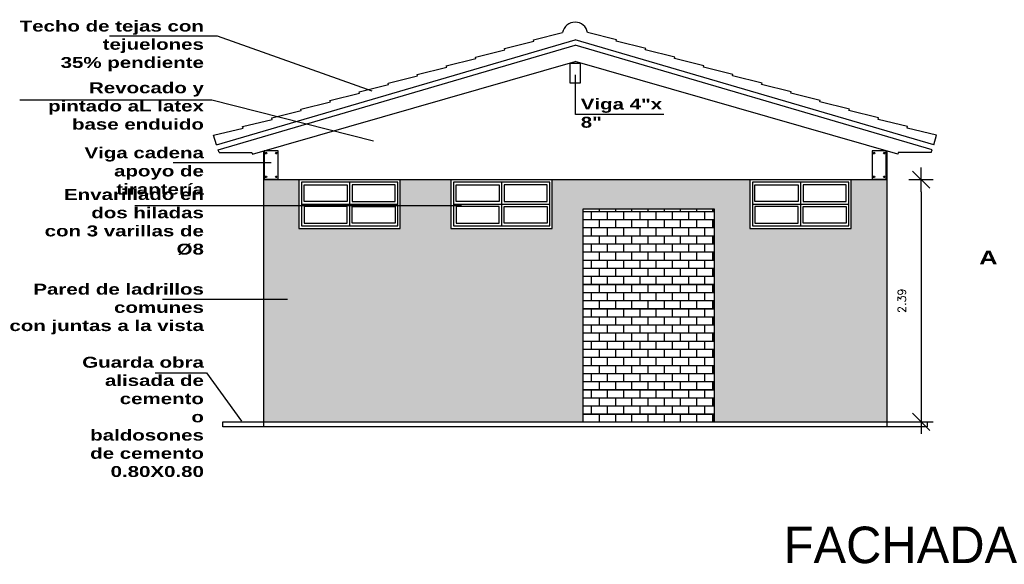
# Model space of a CAD drawing. Header units: millimetres. Extents: x 2041 to 2304, y 426 to 519.
# Tile 24 of 24: x 2291.99 to 2301.7, y 480.4 to 485.78. Entities that reach past the tile are written whole.
import ezdxf

# ---------------------------------------------------------------- set-up
doc = ezdxf.new("R2010")
doc.units = ezdxf.units.MM
for name, color, linetype in [('aberturas', 2, 'Continuous'), ('ESTRUCT', 113, 'Continuous'), ('FOLHA', 2, 'Continuous'), ('piso', 13, 'Continuous')]:
    doc.layers.add(name, color=color, linetype=linetype)
doc.layers.add('P1-HACHURA', color=1, linetype='Continuous', lineweight=5)
doc.styles.add('REGUA60', font='cityb___.ttf', dxfattribs={"width": 1.4})
doc.styles.add('SIMPLEX_8', font='simplex.shx')
doc.dimstyles.new('Copy of 08', dxfattribs={"dimtxt": 0.08, "dimasz": 0.12, "dimexe": 0, "dimexo": 0, "dimgap": 0.15, "dimtad": 1, "dimzin": 4, "dimdsep": 46, "dimtxsty": 'SIMPLEX_8', "dimblk1": 'D', "dimblk2": 'D', "dimsah": 1, "dimcen": 0.09, "dimse1": 1, "dimse2": 1, "dimclre": 256, "dimclrt": 2, "dimadec": 0, "dimazin": 0, "dimtfac": 1, "dimtmove": 2, "dimatfit": 3, "dimldrblk": 'D', "dimfxl": 1, "dimtolj": 1, "dimtzin": 0, "dimarcsym": 0})

# ---------------------------------------------------------------- blocks, each defined once
blk = doc.blocks.new('A$C15576121')
for p, q in [((3.1579, 1.0394), (3.4446, 1.1097)), ((3.9776, 1.0394), (3.6909, 1.1097)), ((2.8708, 0.9536), (3.1622, 1.0251)), ((3.1622, 1.0251), (3.1579, 1.0394)), ((3.9733, 1.0251), (3.9776, 1.0394)), ((4.2647, 0.9536), (3.9733, 1.0251)), ((2.5837, 0.8679), (2.8751, 0.9393)), ((2.8751, 0.9393), (2.8708, 0.9536)), ((4.2604, 0.9393), (4.2647, 0.9536)), ((4.5518, 0.8679), (4.2604, 0.9393)), ((2.2967, 0.7821), (2.588, 0.8535)), ((2.301, 0.7677), (2.2967, 0.7821)), ((2.588, 0.8535), (2.5837, 0.8679)), ((4.5475, 0.8535), (4.5518, 0.8679)), ((4.8388, 0.7821), (4.5475, 0.8535)), ((4.8345, 0.7677), (4.8388, 0.7821)), ((1.7225, 0.6105), (2.0139, 0.6819)), ((2.0096, 0.6963), (2.301, 0.7677)), ((2.0139, 0.6819), (2.0096, 0.6963)), ((5.1259, 0.6963), (4.8345, 0.7677)), ((5.1216, 0.6819), (5.1259, 0.6963)), ((5.413, 0.6105), (5.1216, 0.6819)), ((1.4354, 0.5247), (1.7268, 0.5961)), ((1.7268, 0.5961), (1.7225, 0.6105)), ((5.4087, 0.5961), (5.413, 0.6105)), ((5.7001, 0.5247), (5.4087, 0.5961)), ((1.1483, 0.4389), (1.4397, 0.5104)), ((1.4397, 0.5104), (1.4354, 0.5247)), ((5.6958, 0.5104), (5.7001, 0.5247)), ((5.9872, 0.4389), (5.6958, 0.5104)), ((0.8612, 0.3532), (1.1526, 0.4246)), ((1.1526, 0.4246), (1.1483, 0.4389)), ((5.9829, 0.4246), (5.9872, 0.4389)), ((6.2742, 0.3532), (5.9829, 0.4246)), ((0.5742, 0.2674), (0.8655, 0.3388)), ((0.8655, 0.3388), (0.8612, 0.3532)), ((6.27, 0.3388), (6.2742, 0.3532)), ((6.5613, 0.2674), (6.27, 0.3388)), ((0.2871, 0.1816), (0.5785, 0.253)), ((0.5785, 0.253), (0.5742, 0.2674)), ((6.557, 0.253), (6.5613, 0.2674)), ((6.8484, 0.1816), (6.557, 0.253)), ((0, 0.0958), (0.2914, 0.1672)), ((0.2914, 0.1672), (0.2871, 0.1816)), ((6.8441, 0.1672), (6.8484, 0.1816)), ((7.1355, 0.0958), (6.8441, 0.1672)), ((0.0286, 0), (0, 0.0958)), ((7.1069, 0), (7.1355, 0.0958))]:
    blk.add_line(p, q)
blk.add_arc((3.5677, 1.0873), 0.1252, 10.3026, 169.6974)
blk = doc.blocks.new('D')
for p, q in [((0, -1), (0, 1)), ((-1, 0), (1, 0))]:
    blk.add_line(p, q)
at = {"color": 4}
blk.add_line((-0.707, -0.707), (0.707, 0.707), dxfattribs=at)
blk = doc.blocks.new('*D94')
at = {"layer": 'Defpoints', "color": 0, "transparency": 16777216}
for p in [(2300.5427, 484.2), (2300.5427, 481.81), (2300.8821, 481.81)]:
    blk.add_point(p, dxfattribs=at)
at = {"layer": 'FOLHA', "color": 0, "lineweight": -2, "transparency": 16777216}
blk.add_line((2300.8821, 484.08), (2300.8821, 481.93), dxfattribs=at)
at = {"layer": 'FOLHA', "color": 0, "lineweight": -2, "transparency": 16777216, "xscale": 0.12, "yscale": 0.12, "zscale": 0.12}
for p, rotation in [((2300.8821, 484.2), 90), ((2300.8821, 481.81), 270)]:
    blk.add_blockref('D', p, dxfattribs=dict(at, rotation=rotation))
at = {"layer": 'FOLHA', "color": 2, "transparency": 16777216, "insert": (2300.6921, 483.005), "char_height": 0.08, "attachment_point": 5, "rotation": 90, "style": 'SIMPLEX_8'}
blk.add_mtext('\\A1;2.39', dxfattribs=at)

msp = doc.modelspace()

# ---------------------------------------------------------------- hatches: boundary and pattern name
at = {"layer": 'P1-HACHURA', "lineweight": 20}
h = msp.add_hatch(dxfattribs=at)
h.set_pattern_fill('AR-B816C', color=1, scale=0.01, style=0)
h.set_pattern_definition([(0, (2290.244466, 477.34691), (0.08, 0.08), [0.15625, -0.00375]), (0, (2290.164466, 477.35066), (0.08, 0.08), [0.15625, -0.00375]), (90, (2290.244466, 477.34691), (-0.08, 0.08), [-0.08375, 0.07625]), (90, (2290.240716, 477.34691), (-0.08, 0.08), [-0.08375, 0.07625])])
h.paths.add_polyline_path([(2296.2427, 483.72002), (2296.2427, 484.20002), (2295.7427, 484.20002), (2295.7427, 483.72002), (2294.7427, 483.72002), (2294.7427, 484.20002), (2294.3927, 484.20002), (2294.3927, 481.81002), (2297.5427, 481.81002), (2297.5427, 483.91002), (2298.8427, 483.91002), (2298.8427, 481.81002), (2300.5427, 481.81002), (2300.5427, 483.94407), (2300.1927, 483.94407), (2300.1927, 483.72002), (2299.1927, 483.72002), (2299.1927, 484.20002), (2297.2427, 484.20002), (2297.2427, 483.72002)])
h.paths.add_polyline_path([(2300.1927, 483.94407), (2300.5427, 483.94407), (2300.5427, 484.20002), (2300.1927, 484.20002)], flags=17)
h = msp.add_hatch(dxfattribs=at)
h.set_pattern_fill('AR-B816C', color=1, scale=0.01, style=0)
h.set_pattern_definition([(0, (2298.588916, 458.92337), (0.08, 0.08), [0.15625, -0.00375]), (0, (2298.508916, 458.92712), (0.08, 0.08), [0.15625, -0.00375]), (90, (2298.588916, 458.92337), (-0.08, 0.08), [-0.08375, 0.07625]), (90, (2298.585166, 458.92337), (-0.08, 0.08), [-0.08375, 0.07625])])
h.paths.add_polyline_path([(2297.5427, 483.91002), (2297.5427, 481.81002), (2298.8427, 481.81002), (2298.8427, 483.91002)])

# ---------------------------------------------------------------- linework, layer by layer
at = {"color": 2}
for p, q in [((2292.8734, 485.61987), (2293.93708, 485.61987)), ((2291.98699, 484.99034), (2293.8839, 484.99034)), ((2293.12159, 483.94407), (2296.3481, 483.94407)), ((2293.32546, 482.29488), (2293.83071, 482.29488))]:
    msp.add_line(p, q, dxfattribs=at)
at = {"color": 252}
for p, q in [((2293.93708, 485.61987), (2295.4617, 485.079)), ((2293.92858, 484.54331), (2297.4677, 485.58116)), ((2293.94461, 484.49595), (2297.4677, 485.52838)), ((2301.00681, 484.54331), (2297.4677, 485.58116)), ((2300.99078, 484.49595), (2297.4677, 485.52838)), ((2294.28367, 484.45235), (2297.4677, 485.36616)), ((2300.65173, 484.45235), (2297.4677, 485.36616)), ((2297.47095, 484.8428), (2297.47095, 485.2353)), ((2293.8839, 484.99034), (2295.47942, 484.58247)), ((2298.34188, 484.8428), (2297.47095, 484.8428)), ((2293.95422, 484.46753), (2293.94461, 484.49595)), ((2293.95422, 484.46753), (2294.27853, 484.46753)), ((2294.27853, 484.46753), (2294.28367, 484.45235)), ((2294.3927, 484.48364), (2294.3927, 481.76002)), ((2300.5427, 484.48364), (2300.5427, 481.76002)), ((2300.65686, 484.46753), (2300.65173, 484.45235)), ((2300.98117, 484.46753), (2300.65686, 484.46753)), ((2300.98117, 484.46753), (2300.99078, 484.49595)), ((2293.50274, 484.36967), (2294.46892, 484.36967)), ((2300.5427, 484.20002), (2294.3927, 484.20002)), ((2293.39638, 483.02195), (2294.62848, 483.02195)), ((2293.83071, 482.29488), (2294.17641, 481.81608))]:
    msp.add_line(p, q, dxfattribs=at)
msp.add_lwpolyline([(2297.4177, 485.35181), (2297.5177, 485.35181), (2297.5177, 485.15181), (2297.4177, 485.15181)], close=True, dxfattribs=at)
at = {"layer": 'aberturas', "color": 252}
for p, q in [((2295.2427, 484.17502), (2295.2427, 483.74502)), ((2296.7427, 484.17502), (2296.7427, 483.74502)), ((2299.6927, 484.17502), (2299.6927, 483.74502)), ((2294.7677, 483.96002), (2295.7177, 483.96002)), ((2296.2677, 483.96002), (2297.2177, 483.96002)), ((2299.2177, 483.96002), (2300.1677, 483.96002))]:
    msp.add_line(p, q, dxfattribs=at)
for points in [[(2294.7427, 483.72002), (2295.7427, 483.72002), (2295.7427, 484.20002), (2294.7427, 484.20002)], [(2294.7677, 483.74502), (2295.7177, 483.74502), (2295.7177, 484.17502), (2294.7677, 484.17502)], [(2296.2427, 483.72002), (2297.2427, 483.72002), (2297.2427, 484.20002), (2296.2427, 484.20002)], [(2296.2677, 483.74502), (2297.2177, 483.74502), (2297.2177, 484.17502), (2296.2677, 484.17502)], [(2299.1927, 483.72002), (2300.1927, 483.72002), (2300.1927, 484.20002), (2299.1927, 484.20002)], [(2299.2177, 483.74502), (2300.1677, 483.74502), (2300.1677, 484.17502), (2299.2177, 484.17502)], [(2295.2177, 483.98502), (2294.7927, 483.98502), (2294.7927, 484.15002), (2295.2177, 484.15002)], [(2295.2677, 483.98502), (2295.6927, 483.98502), (2295.6927, 484.15002), (2295.2677, 484.15002)], [(2296.7177, 483.98502), (2296.2927, 483.98502), (2296.2927, 484.15002), (2296.7177, 484.15002)], [(2296.7677, 483.98502), (2297.1927, 483.98502), (2297.1927, 484.15002), (2296.7677, 484.15002)], [(2299.6677, 483.98502), (2299.2427, 483.98502), (2299.2427, 484.15002), (2299.6677, 484.15002)], [(2299.7177, 483.98502), (2300.1427, 483.98502), (2300.1427, 484.15002), (2299.7177, 484.15002)], [(2295.2177, 483.93502), (2294.7927, 483.93502), (2294.7927, 483.77002), (2295.2177, 483.77002)], [(2295.2677, 483.93502), (2295.6927, 483.93502), (2295.6927, 483.77002), (2295.2677, 483.77002)], [(2296.7177, 483.93502), (2296.2927, 483.93502), (2296.2927, 483.77002), (2296.7177, 483.77002)], [(2296.7677, 483.93502), (2297.1927, 483.93502), (2297.1927, 483.77002), (2296.7677, 483.77002)], [(2299.6677, 483.93502), (2299.2427, 483.93502), (2299.2427, 483.77002), (2299.6677, 483.77002)], [(2299.7177, 483.93502), (2300.1427, 483.93502), (2300.1427, 483.77002), (2299.7177, 483.77002)]]:
    msp.add_lwpolyline(points, close=True, dxfattribs=at)
msp.add_lwpolyline([(2298.8427, 481.81002), (2298.8427, 483.91002), (2297.5427, 483.91002), (2297.5427, 481.81002)], dxfattribs=at)
at = {"layer": 'ESTRUCT', "color": 252}
for points in [[(2294.53745, 484.48514), (2294.39795, 484.48514), (2294.39795, 484.20614), (2294.53745, 484.20614), (2294.53745, 484.48514)], [(2300.53745, 484.48514), (2300.39795, 484.48514), (2300.39795, 484.20614), (2300.53745, 484.20614), (2300.53745, 484.48514)]]:
    msp.add_lwpolyline(points, dxfattribs=at)
for centre in [(2294.41617, 484.46282), (2294.51922, 484.46282), (2300.41617, 484.46282), (2300.51922, 484.46282), (2294.41617, 484.22847), (2294.51922, 484.22847), (2300.41617, 484.22847), (2300.51922, 484.22847)]:
    msp.add_circle(centre, 0.008, dxfattribs=at)
at = {"layer": 'piso', "color": 252}
msp.add_lwpolyline([(2293.9927, 481.81002), (2300.9427, 481.81002), (2300.9427, 481.76002), (2293.9927, 481.76002)], close=True, dxfattribs=at)

# ---------------------------------------------------------------- block references
at = {"color": 252}
msp.add_blockref('A$C15576121', (2293.89995, 484.54331), dxfattribs=at)

# ---------------------------------------------------------------- texts
at = {"insert": (2299.526, 480.40912), "char_height": 0.3605837, "attachment_point": 7}
msp.add_mtext_dynamic_manual_height_columns('\\A1;\\pt1.4423;{\\fZurich Cn BT|b0|i0|c0|p34;\\C2;FACHADA}', width=13.3519161, gutter_width=1, heights=[0], dxfattribs=at)
at = {"layer": 'FOLHA', "color": 252, "style": 'REGUA60', "width": 1.4}
msp.add_text('A', height=0.13477, dxfattribs=at).set_placement((2301.45499, 483.36361))
at = {"layer": 'FOLHA', "color": 2, "char_height": 0.1078537, "attachment_point": 3, "style": 'REGUA60'}
for s, insert, width in [('Techo de tejas con tejuelones\\P35% pendiente', (2293.80478, 485.771), 1.9576766), ('Revocado y pintado aL latex base enduido', (2293.80478, 485.16165), 1.842444), ('Viga cadena \\Papoyo de tirantería', (2293.80478, 484.52022), 1.2840098), ('Envarillado en dos hiladas\\Pcon 3 varillas de Ø8 ', (2293.80478, 484.10802), 1.7272116), ('Pared de ladrillos comunes\\Pcon juntas a la vista', (2293.80478, 483.17324), 1.842444), ('Guarda obra\\Palisada de cemento\\Po baldosones de cemento 0.80X0.80', (2293.80478, 482.45164), 1.2840098)]:
    msp.add_mtext(s, dxfattribs=dict(at, insert=insert, width=width))
at = {"layer": 'FOLHA', "color": 252, "insert": (2297.52367, 485.00129), "char_height": 0.1078537, "width": 0.9127381, "attachment_point": 1, "style": 'REGUA60'}
msp.add_mtext('Viga 4"x 8"', dxfattribs=at)

# ---------------------------------------------------------------- dimensions: what is measured, and where the dimension line sits
at = {"layer": 'FOLHA'}
dim = msp.add_linear_dim(base=(2300.88206, 481.81002), p1=(2300.5427, 484.20002), p2=(2300.5427, 481.81002), angle=90, dimstyle='Copy of 08', dxfattribs=at)
dim.commit()
dim.dimension.update_dxf_attribs({"geometry": '*D94', "text_midpoint": (2300.69206, 483.00502)})

doc.saveas('drawing.dxf')
